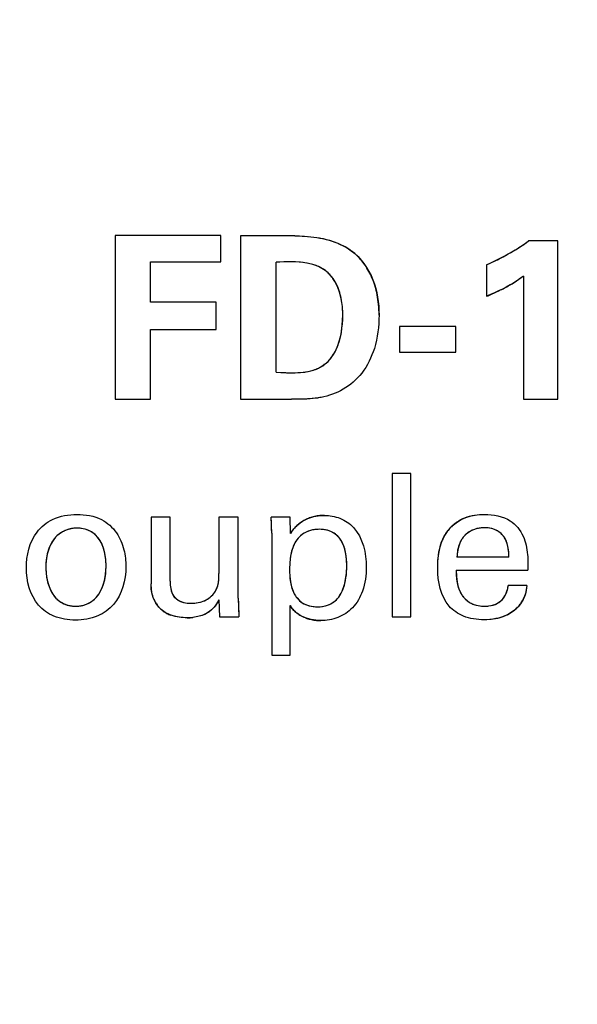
# Model space of a CAD drawing. Header units: inches. Extents: x 0 to 34, y 0 to 22.
# Tile 11 of 71: x 12.69 to 12.963, y 13.233 to 13.715. Entities that reach past the tile are written whole.
import ezdxf

# ---------------------------------------------------------------- set-up
doc = ezdxf.new("R2010")
doc.units = ezdxf.units.IN
doc.header["$LTSCALE"] = 1.87
doc.header["$MEASUREMENT"] = 0
doc.layers.get('0').update_dxf_attribs({"linetype": 'CONTINUOUS'})
doc.layers.add('DIMENSIONS', color=7, linetype='CONTINUOUS')
doc.styles.get("Standard").update_dxf_attribs({"font": 'txt', "width": 0.8})
doc.dimstyles.new('DIMSTYLE_1', dxfattribs={"dimtxt": 0.125, "dimasz": 0.18, "dimexe": 0.125, "dimexo": 0.0625, "dimgap": 0.03125, "dimtad": 0, "dimtih": 1, "dimtoh": 1, "dimdsep": 46, "dimtxsty": 'STANDARD', "dimblk": '_FILLED', "dimblk1": '_FILLED', "dimblk2": '_FILLED', "dimcen": 0.09, "dimadec": 0, "dimazin": 0, "dimtp": 0.001, "dimtm": 0.001, "dimtfac": 1, "dimtofl": 0, "dimtmove": 0, "dimatfit": 3, "dimldrblk": '_FILLED', "dimfxl": 1, "dimtolj": 1, "dimarcsym": 0})

# ---------------------------------------------------------------- blocks, each defined once
blk = doc.blocks.new('*D34')
at = {"layer": 'DIMENSIONS', "color": 2, "linetype": 'CONTINUOUS'}
blk.add_line((13.3183031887, 8.9123886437), (14.2563963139, 8.9123886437), dxfattribs=at)
at = {"layer": 'DIMENSIONS', "color": 2, "linetype": 'CONTINUOUS', "insert": (14.3188963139, 8.9748886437), "char_height": 0.125, "width": 1.725, "attachment_point": 1, "line_spacing_factor": 0.9}
blk.add_mtext('2X 158.68{\\Ftxt.shx;\\W1.000000;\\H0.125000; }[6.247]', dxfattribs=at)
blk = doc.blocks.new('_FILLED')
at = {"color": 0, "linetype": 'BYBLOCK'}
blk.add_solid([(0, 0), (-1, 0.1736111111), (-1, -0.1736111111)], dxfattribs=at)

msp = doc.modelspace()

# ---------------------------------------------------------------- linework, layer by layer
at = {"color": 7, "linetype": 'CONTINUOUS'}
for p, q in [((12.7366669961, 13.6095751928), (12.7366669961, 13.5294015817)), ((12.7884239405, 13.6095751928), (12.7366669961, 13.6095751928)), ((12.7884239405, 13.5967029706), (12.7884239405, 13.6095751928)), ((12.7980003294, 13.6094668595), (12.7980003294, 13.5294015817)), ((12.824543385, 13.6093585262), (12.7980003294, 13.6094668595)), ((12.9534225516, 13.6069168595), (12.9391003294, 13.6069168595)), ((12.9534225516, 13.5294015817), (12.9534225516, 13.6069168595)), ((12.7538781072, 13.5769279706), (12.7538781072, 13.5967029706)), ((12.7538781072, 13.5967029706), (12.7884239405, 13.5967029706)), ((12.8154419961, 13.5426126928), (12.8154419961, 13.5964724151)), ((12.9185517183, 13.5952529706), (12.9185517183, 13.5798168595)), ((12.9366586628, 13.5897043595), (12.9366586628, 13.5294015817)), ((12.7860919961, 13.5769279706), (12.7538781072, 13.5769279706)), ((12.7860919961, 13.5636085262), (12.7860919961, 13.5769279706)), ((12.7538781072, 13.5294015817), (12.7538781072, 13.5636085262)), ((12.7538781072, 13.5636085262), (12.7860919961, 13.5636085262)), ((12.875880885, 13.5650460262), (12.875880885, 13.5525001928)), ((12.9034281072, 13.5650460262), (12.875880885, 13.5650460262)), ((12.9034281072, 13.5525001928), (12.9034281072, 13.5650460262)), ((12.875880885, 13.5525001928), (12.9034281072, 13.5525001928)), ((12.8154419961, 13.5426126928), (12.8222100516, 13.5423960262)), ((12.7366669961, 13.5294015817), (12.7538781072, 13.5294015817)), ((12.7980003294, 13.5294015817), (12.8229975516, 13.5294015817)), ((12.9366586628, 13.5294015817), (12.9534225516, 13.5294015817)), ((12.8722044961, 13.4930654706), (12.8722044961, 13.4229293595)), ((12.8813600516, 13.4930654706), (12.8722044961, 13.4930654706)), ((12.8813600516, 13.4229293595), (12.8813600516, 13.4930654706)), ((12.7541906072, 13.4717585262), (12.7541906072, 13.4389751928)), ((12.7635350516, 13.4717585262), (12.7541906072, 13.4717585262)), ((12.7635350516, 13.4403446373), (12.7635350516, 13.4717585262)), ((12.7874614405, 13.4717585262), (12.7874614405, 13.4441293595)), ((12.7969017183, 13.4717585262), (12.7874614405, 13.4717585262)), ((12.7969017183, 13.4320710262), (12.7969017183, 13.4717585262)), ((12.8222517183, 13.4717585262), (12.8130142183, 13.4717585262)), ((12.8132989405, 13.4637821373), (12.8130142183, 13.4717585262)), ((12.8224544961, 13.4636876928), (12.8222517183, 13.4717585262)), ((12.8132989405, 13.4637821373), (12.8132989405, 13.4041515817)), ((12.9294017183, 13.4521182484), (12.9040253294, 13.4521182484)), ((12.903630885, 13.4456890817), (12.9387475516, 13.4456890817)), ((12.9382586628, 13.4382015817), (12.9291169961, 13.4382015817)), ((12.7874614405, 13.4312988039), (12.7876517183, 13.4229293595)), ((12.7969017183, 13.4320710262), (12.7971864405, 13.4229293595)), ((12.8223461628, 13.4041515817), (12.8223461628, 13.4283821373)), ((12.7876517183, 13.4229293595), (12.7971864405, 13.4229293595)), ((12.8722044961, 13.4229293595), (12.8813600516, 13.4229293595)), ((12.8132989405, 13.4041515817), (12.8223461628, 13.4041515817))]:
    msp.add_line(p, q, dxfattribs=at)
at = {"color": 40, "linetype": 'CONTINUOUS'}
for p, q in [((12.8310702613, 13.609111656), (12.8367562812, 13.6083644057)), ((12.8367562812, 13.6083644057), (12.841634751, 13.6072108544)), ((12.841634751, 13.6072108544), (12.8457491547, 13.6057545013)), ((12.8457491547, 13.6057545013), (12.8458166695, 13.6057260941)), ((12.8458166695, 13.6057260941), (12.8492250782, 13.6040592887)), ((12.8492250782, 13.6040592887), (12.8492952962, 13.6040195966)), ((12.9325338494, 13.6025248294), (12.9326308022, 13.6025846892)), ((12.9256413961, 13.5986159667), (12.9257365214, 13.5986654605)), ((12.8198062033, 13.596636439), (12.8154419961, 13.5964724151)), ((12.823796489, 13.5966447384), (12.8198062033, 13.596636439)), ((12.827422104, 13.5964349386), (12.823796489, 13.5966447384)), ((12.8306193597, 13.5960013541), (12.827422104, 13.5964349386)), ((12.8334281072, 13.5953613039), (12.8306193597, 13.5960013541)), ((12.8608559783, 13.5920250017), (12.8608949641, 13.5919540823)), ((12.9366586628, 13.5897043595), (12.9331463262, 13.5872875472)), ((12.8454871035, 13.5846853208), (12.8442790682, 13.5870289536)), ((12.8465298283, 13.5819011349), (12.8455167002, 13.584618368)), ((12.8639039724, 13.5847638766), (12.8639359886, 13.5846577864)), ((12.9331463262, 13.5872875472), (12.9330569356, 13.5872305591)), ((12.8465529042, 13.5818267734), (12.8465298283, 13.5819011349)), ((12.8473485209, 13.5786530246), (12.8465529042, 13.5818267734)), ((12.8473628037, 13.5785804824), (12.8473485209, 13.5786530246)), ((12.8649433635, 13.5805636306), (12.8649568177, 13.58049436)), ((12.9241623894, 13.582305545), (12.9240936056, 13.5822724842)), ((12.8480892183, 13.5706071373), (12.8478958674, 13.5748618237)), ((12.8656119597, 13.5759098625), (12.8656206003, 13.5758183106)), ((12.8478723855, 13.5656350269), (12.8480892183, 13.5706071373)), ((12.8472626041, 13.5613152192), (12.8478723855, 13.5656350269)), ((12.8463195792, 13.5575683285), (12.8472626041, 13.5613152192)), ((12.8438162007, 13.5518182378), (12.8451561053, 13.5544557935)), ((12.8408739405, 13.5479432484), (12.8423644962, 13.5496501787)), ((12.8423644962, 13.5496501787), (12.8438162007, 13.5518182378)), ((12.8154419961, 13.5426126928), (12.8177606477, 13.5425006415)), ((12.8222100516, 13.5423960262), (12.826015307, 13.5424506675)), ((12.826015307, 13.5424506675), (12.8294374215, 13.5427268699)), ((12.8294374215, 13.5427268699), (12.8324322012, 13.5433017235)), ((12.8331773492, 13.5297159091), (12.8283383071, 13.5294475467)), ((12.8374281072, 13.5302974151), (12.8331773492, 13.5297159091)), ((12.8283383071, 13.5294475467), (12.8229975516, 13.5294015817)), ((12.9083134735, 13.4715547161), (12.9109209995, 13.472329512)), ((12.9109209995, 13.472329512), (12.9139911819, 13.4728454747)), ((12.9139911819, 13.4728454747), (12.9175475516, 13.4730321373)), ((12.8131412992, 13.4689780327), (12.8130142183, 13.4717585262)), ((12.8132497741, 13.4663899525), (12.8131412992, 13.4689780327)), ((12.9042142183, 13.4694251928), (12.9060857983, 13.4705688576)), ((12.9060857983, 13.4705688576), (12.9083134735, 13.4715547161)), ((12.7218686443, 13.465811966), (12.720007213, 13.4661841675)), ((12.7235625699, 13.4652181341), (12.7218686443, 13.465811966)), ((12.8132533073, 13.4662835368), (12.8132497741, 13.4663899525)), ((12.8132989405, 13.4637821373), (12.8132533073, 13.4662835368)), ((12.8273511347, 13.4625508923), (12.826055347, 13.461170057)), ((12.8288188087, 13.4636689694), (12.8273511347, 13.4625508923)), ((12.8304763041, 13.4645378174), (12.8288188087, 13.4636689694)), ((12.8323458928, 13.4651833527), (12.8304763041, 13.4645378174)), ((12.8387290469, 13.4656094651), (12.8366419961, 13.4657363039)), ((12.8405949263, 13.4652523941), (12.8387290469, 13.4656094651)), ((12.8422572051, 13.4646840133), (12.8405949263, 13.4652523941)), ((12.843760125, 13.4638865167), (12.8422572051, 13.4646840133)), ((12.8450986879, 13.4628630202), (12.843760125, 13.4638865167)), ((12.9100370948, 13.4644685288), (12.9085958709, 13.463416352)), ((12.9193616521, 13.4663944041), (12.917343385, 13.4665085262)), ((12.921149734, 13.4660708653), (12.9193616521, 13.4663944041)), ((12.922715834, 13.4655595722), (12.921149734, 13.4660708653)), ((12.9241184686, 13.4648458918), (12.922715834, 13.4655595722)), ((12.7050755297, 13.4584919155), (12.7041335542, 13.456321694)), ((12.7061651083, 13.4603134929), (12.7050755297, 13.4584919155)), ((12.7073882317, 13.4618373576), (12.7061651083, 13.4603134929)), ((12.7289836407, 13.4605866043), (12.7278126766, 13.4621106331)), ((12.7300087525, 13.4587665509), (12.7289836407, 13.4605866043)), ((12.7308814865, 13.4565873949), (12.7300087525, 13.4587665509)), ((12.8239488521, 13.4576319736), (12.8231125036, 13.4552910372)), ((12.8249432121, 13.459570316), (12.8239488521, 13.4576319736)), ((12.826055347, 13.461170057), (12.8249432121, 13.459570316)), ((12.8482945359, 13.4583247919), (12.847375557, 13.4601122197)), ((12.8490363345, 13.4562208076), (12.8482945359, 13.4583247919)), ((12.8957321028, 13.4570917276), (12.8966014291, 13.4597812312)), ((12.9053907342, 13.4590090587), (12.9046935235, 13.4570392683)), ((12.9280564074, 13.4602334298), (12.9272838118, 13.4616722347)), ((12.928651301, 13.4586106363), (12.9280564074, 13.4602334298)), ((12.9290857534, 13.4567295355), (12.928651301, 13.4586106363)), ((12.7033683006, 13.4537258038), (12.7028521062, 13.4507102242)), ((12.7041335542, 13.456321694), (12.7033683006, 13.4537258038)), ((12.7315611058, 13.4540338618), (12.7308814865, 13.4565873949)), ((12.7319998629, 13.4510758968), (12.7315611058, 13.4540338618)), ((12.8225055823, 13.4525569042), (12.8221536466, 13.4494141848)), ((12.8231125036, 13.4552910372), (12.8225055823, 13.4525569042)), ((12.8495926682, 13.4537678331), (12.8490363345, 13.4562208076)), ((12.8499472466, 13.4509741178), (12.8495926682, 13.4537678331)), ((12.8947059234, 13.4504394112), (12.895086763, 13.4539658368)), ((12.895086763, 13.4539658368), (12.8957321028, 13.4570917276)), ((12.9042222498, 13.4547348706), (12.9040253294, 13.4521182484)), ((12.9046935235, 13.4570392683), (12.9042222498, 13.4547348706)), ((12.9293482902, 13.4545480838), (12.9290857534, 13.4567295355)), ((12.9294017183, 13.4521182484), (12.9293482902, 13.4545480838)), ((12.7321503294, 13.4477376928), (12.7319998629, 13.4510758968)), ((12.8221536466, 13.4494141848), (12.8220475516, 13.4458918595)), ((12.8499215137, 13.4442766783), (12.8500697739, 13.4478321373)), ((12.8500697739, 13.4478321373), (12.8499472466, 13.4509741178)), ((12.8945850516, 13.4464751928), (12.8947059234, 13.4504394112)), ((12.7026628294, 13.4473432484), (12.7028421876, 13.4438620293)), ((12.7314829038, 13.4410364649), (12.7319728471, 13.4441802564)), ((12.8495033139, 13.4411592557), (12.8499215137, 13.4442766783)), ((12.903630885, 13.4456890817), (12.9037158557, 13.4425917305)), ((12.7033342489, 13.4407980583), (12.7040600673, 13.4381685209)), ((12.7040600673, 13.4381685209), (12.7049705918, 13.435939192)), ((12.7298138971, 13.4360653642), (12.7307419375, 13.4383309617)), ((12.7307419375, 13.4383309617), (12.7314829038, 13.4410364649)), ((12.7543444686, 13.4362883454), (12.7541906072, 13.4389751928)), ((12.7635350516, 13.4403446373), (12.7636053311, 13.4384204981)), ((12.7636053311, 13.4384204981), (12.7638261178, 13.4367280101)), ((12.7867532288, 13.4377718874), (12.7871792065, 13.4396044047)), ((12.7871792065, 13.4396044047), (12.7874049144, 13.4417336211)), ((12.8221518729, 13.4427941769), (12.8224708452, 13.4399942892)), ((12.8224708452, 13.4399942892), (12.822989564, 13.4375648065)), ((12.8480529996, 13.4361435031), (12.8488663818, 13.4384701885)), ((12.8488663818, 13.4384701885), (12.8495033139, 13.4411592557)), ((12.9037158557, 13.4425917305), (12.9040758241, 13.4398480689)), ((12.9040758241, 13.4398480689), (12.9046573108, 13.4374915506)), ((12.9382586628, 13.4382015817), (12.9379733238, 13.4361420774)), ((12.7049705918, 13.435939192), (12.7060616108, 13.4340242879)), ((12.7274678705, 13.4325343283), (12.7287085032, 13.4341337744)), ((12.7287085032, 13.4341337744), (12.7298138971, 13.4360653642)), ((12.7547738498, 13.433928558), (12.7543444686, 13.4362883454)), ((12.7554345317, 13.4318707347), (12.7547738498, 13.433928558)), ((12.7638261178, 13.4367280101), (12.7642035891, 13.43524934)), ((12.7642035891, 13.43524934), (12.7647272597, 13.4339945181)), ((12.7647272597, 13.4339945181), (12.7654202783, 13.4329012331)), ((12.7854128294, 13.4349876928), (12.7861497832, 13.4362421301)), ((12.7861497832, 13.4362421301), (12.7867532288, 13.4377718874)), ((12.822989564, 13.4375648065), (12.8237169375, 13.4354439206)), ((12.8460822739, 13.4325599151), (12.8471103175, 13.4341708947)), ((12.8471103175, 13.4341708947), (12.8480529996, 13.4361435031)), ((12.9046573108, 13.4374915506), (12.9054314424, 13.4354529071)), ((12.9054314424, 13.4354529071), (12.9063814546, 13.4337103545)), ((12.9274746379, 13.4331242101), (12.9282125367, 13.4346308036)), ((12.9375744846, 13.434285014), (12.9370059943, 13.4325912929)), ((12.9379733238, 13.4361420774), (12.9375744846, 13.434285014)), ((12.7101062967, 13.4300162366), (12.7117011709, 13.4291847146)), ((12.7117011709, 13.4291847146), (12.7134311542, 13.4285889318)), ((12.7654202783, 13.4329012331), (12.766292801, 13.4319539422)), ((12.7686313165, 13.4304470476), (12.7701345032, 13.4299469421)), ((12.7701345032, 13.4299469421), (12.7719026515, 13.4296453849)), ((12.7719026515, 13.4296453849), (12.7739392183, 13.4295488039)), ((12.7739392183, 13.4295488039), (12.7763162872, 13.4296925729)), ((12.7763162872, 13.4296925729), (12.7783577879, 13.4300845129)), ((12.7783577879, 13.4300845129), (12.7801430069, 13.4306920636)), ((12.786267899, 13.4292548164), (12.7850387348, 13.4276030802)), ((12.7874614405, 13.4312988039), (12.786267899, 13.4292548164)), ((12.7969017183, 13.4320710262), (12.7969759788, 13.4292613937)), ((12.7969759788, 13.4292613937), (12.7971864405, 13.4229293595)), ((12.8256794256, 13.4321204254), (12.826888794, 13.4308242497)), ((12.826888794, 13.4308242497), (12.8282584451, 13.4297591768)), ((12.8282584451, 13.4297591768), (12.8298052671, 13.4289342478)), ((12.8298052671, 13.4289342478), (12.8315717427, 13.4283234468)), ((12.8395814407, 13.4282508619), (12.8411772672, 13.4287807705)), ((12.9117297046, 13.429170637), (12.9134745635, 13.4285827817)), ((12.9134745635, 13.4285827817), (12.9154540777, 13.4282118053)), ((12.9196634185, 13.428218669), (12.9214781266, 13.428588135)), ((12.9214781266, 13.428588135), (12.9230500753, 13.4291424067)), ((12.9230500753, 13.4291424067), (12.9244031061, 13.4298577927)), ((12.9244031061, 13.4298577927), (12.925577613, 13.4307480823)), ((12.925577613, 13.4307480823), (12.9265957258, 13.4318346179)), ((12.9265957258, 13.4318346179), (12.9274746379, 13.4331242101)), ((12.7586828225, 13.426935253), (12.7573972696, 13.4283832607)), ((12.7662513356, 13.423023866), (12.763956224, 13.4237007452)), ((12.779165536, 13.4235837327), (12.7770809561, 13.4229877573)), ((12.7809145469, 13.4243239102), (12.779165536, 13.4235837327)), ((12.782430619, 13.4252128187), (12.7809145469, 13.4243239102)), ((12.7837779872, 13.426283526), (12.782430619, 13.4252128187)), ((12.7850387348, 13.4276030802), (12.7837779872, 13.426283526)), ((12.8315717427, 13.4283234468), (12.8335414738, 13.4279391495)), ((12.8357739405, 13.4277988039), (12.8378120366, 13.4279190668)), ((12.8378120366, 13.4279190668), (12.8395814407, 13.4282508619)), ((12.9154540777, 13.4282118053), (12.9176419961, 13.4280835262)), ((12.9287484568, 13.4239189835), (12.9264493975, 13.4229331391)), ((12.768908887, 13.4225900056), (12.7662513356, 13.423023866)), ((12.7718906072, 13.4224418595), (12.768908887, 13.4225900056)), ((12.7770809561, 13.4229877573), (12.7746448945, 13.4225876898)), ((12.8299063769, 13.4223522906), (12.8279495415, 13.4232365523)), ((12.9207516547, 13.4216530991), (12.9172489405, 13.4214654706)), ((12.9237964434, 13.4221621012), (12.9207516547, 13.4216530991)), ((12.9264493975, 13.4229331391), (12.9237964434, 13.4221621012))]:
    msp.add_line(p, q, dxfattribs=at)
at = {"color": 7, "linetype": 'CONTINUOUS'}
msp.add_arc((12.8759231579, 13.6942854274), 0.1078175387, 293.2894802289, 305.8711052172, dxfattribs=at)
at = {"color": 40, "linetype": 'CONTINUOUS'}
for centre, radius, start, end in [((12.8765693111, 13.6933019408), 0.1066419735, 301.7152561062, 305.8994116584), ((12.8349571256, 13.5786638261), 0.0291289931, 53.7071575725, 60.5127268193), ((12.8360037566, 13.580196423), 0.0272742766, 47.2733698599, 53.5736009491), ((12.8757927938, 13.6945446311), 0.1081073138, 297.5151329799, 301.6587261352), ((12.8352014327, 13.5792961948), 0.0284799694, 47.0949780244, 47.3164611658), ((12.8342886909, 13.5783483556), 0.0297956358, 40.9443386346, 47.0501859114), ((12.833286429, 13.5774476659), 0.0311429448, 40.7902336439, 40.987619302), ((12.8322350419, 13.5765711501), 0.0325115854, 34.8301269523, 40.7492657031), ((12.8759146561, 13.6942925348), 0.1078274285, 293.2921364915, 297.4626101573), ((12.8282638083, 13.5768126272), 0.0192541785, 67.4050344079, 74.441801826), ((12.8284923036, 13.5773475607), 0.0186725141, 60.3638892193, 67.4216896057), ((12.8290489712, 13.5783199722), 0.0175520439, 53.2434375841, 60.3736781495), ((12.8294448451, 13.5788720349), 0.0168728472, 52.9325163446, 53.198630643), ((12.8296138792, 13.5790926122), 0.0165949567, 45.0974333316, 52.93915438), ((12.83116462, 13.5757987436), 0.033831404, 34.6928622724, 34.868507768), ((12.8301508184, 13.5751212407), 0.0350505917, 28.8336006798, 34.6602025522), ((12.8284371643, 13.5779142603), 0.01826024, 37.7576152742, 45.0921795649), ((12.8268901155, 13.576715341), 0.0202174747, 30.672727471, 37.7592671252), ((12.8285308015, 13.5742243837), 0.0369023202, 22.8248690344, 28.7147589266), ((12.8273537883, 13.5737259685), 0.0381805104, 16.803960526, 22.8290781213), ((12.8237874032, 13.5750528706), 0.0237415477, 23.7596704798, 23.9363316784), ((12.8231618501, 13.5724542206), 0.0425612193, 10.984018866, 16.6622690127), ((12.8851273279, 13.6635468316), 0.0901325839, 295.6634958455, 299.1083528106), ((12.8892870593, 13.6560583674), 0.0815663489, 299.1143208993, 302.4536280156), ((12.8102214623, 13.5713587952), 0.0378369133, 5.3121824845, 11.0031835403), ((12.8175899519, 13.5713863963), 0.0482345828, 5.3811376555, 10.8843034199), ((12.8803035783, 13.6736170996), 0.1012985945, 292.1837506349, 295.6127626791), ((12.8098424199, 13.5706740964), 0.056014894, 359.9315096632, 5.2692707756), ((12.8177522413, 13.5664731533), 0.0299230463, 336.3212067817, 342.6870386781), ((12.8271409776, 13.5636124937), 0.0209886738, 284.6017547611, 292.0243626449), ((12.8276715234, 13.5623184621), 0.0195901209, 292.0051584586, 299.325679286), ((12.8286145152, 13.5606461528), 0.0176702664, 299.3156442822, 306.8840739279), ((12.8297672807, 13.5591105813), 0.0157501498, 306.8826393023, 314.843930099), ((12.8233695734, 13.6750919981), 0.1327099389, 267.5776982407, 268.5521831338), ((12.8222690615, 13.6316820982), 0.0892860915, 268.5543296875, 269.962132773), ((12.8382858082, 13.4535417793), 0.0189246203, 104.2861302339, 111.8340522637), ((12.8387720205, 13.4516221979), 0.0209048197, 97.0298760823, 104.2792564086), ((12.8390596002, 13.449285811), 0.0232588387, 89.9407243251, 97.0285821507), ((12.8375099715, 13.4545498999), 0.0176218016, 134.1826703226, 141.7377838), ((12.8381589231, 13.4538894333), 0.0185477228, 126.8156310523, 134.1983199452), ((12.8383224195, 13.45368112), 0.0188124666, 119.4750506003, 126.834087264), ((12.8380385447, 13.4542102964), 0.0182121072, 111.8941683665, 119.5167210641), ((12.9159812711, 13.4521325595), 0.02090422, 131.3575063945, 138.0448411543), ((12.9170817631, 13.4508871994), 0.0225661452, 124.7651897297, 131.3655103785), ((12.7167307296, 13.4531763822), 0.0127394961, 128.5624845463, 137.1678997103), ((12.7173872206, 13.4523422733), 0.0138009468, 120.5175761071, 128.5349703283), ((12.7179207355, 13.451446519), 0.0148435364, 112.9764014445, 120.5358822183), ((12.7181238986, 13.4509816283), 0.0153508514, 105.5952055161, 112.9972071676), ((12.7180742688, 13.4511823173), 0.0151442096, 98.0692613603, 105.6184742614), ((12.717950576, 13.4521005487), 0.0142177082, 90.0625615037, 98.095149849), ((12.7179506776, 13.4504805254), 0.0158377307, 82.5390534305, 90.0565295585), ((12.7189072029, 13.4545477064), 0.0116417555, 57.8566314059, 66.4289907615), ((12.7184947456, 13.4538735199), 0.0124320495, 49.832595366, 57.9002221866), ((12.7182294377, 13.4535539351), 0.0128473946, 41.7610803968, 49.8477631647), ((12.8364860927, 13.4553550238), 0.0163192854, 141.7311923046, 149.2960252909), ((12.836455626, 13.4498275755), 0.0158962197, 97.4676127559, 104.9831670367), ((12.8366373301, 13.4485178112), 0.0172184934, 89.9844736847, 97.5006837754), ((12.8371752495, 13.4540313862), 0.0118650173, 39.6746785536, 48.1026366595), ((12.9173857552, 13.4517216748), 0.0222922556, 152.0783449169, 158.8051577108), ((12.9156877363, 13.4526218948), 0.0203703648, 145.247797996, 152.0791983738), ((12.9146745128, 13.4533060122), 0.019147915, 138.0419322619, 145.2014832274), ((12.9167185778, 13.4542016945), 0.012294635, 139.6096705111, 148.0686503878), ((12.9159686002, 13.4548397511), 0.0113099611, 130.6834420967, 139.6096470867), ((12.9168286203, 13.4534881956), 0.0129109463, 113.6599631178, 121.7375059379), ((12.9172631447, 13.4525070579), 0.0139839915, 105.8194241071, 113.6774235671), ((12.9174017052, 13.4520428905), 0.014468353, 98.1124964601, 105.8462637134), ((12.9173550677, 13.4524292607), 0.0140792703, 90.0475428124, 98.1464875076), ((12.9191347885, 13.456842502), 0.0094282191, 48.9409704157, 58.0896366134), ((12.9186072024, 13.4562316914), 0.0102353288, 40.6127110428, 48.9599193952), ((12.9182234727, 13.4558974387), 0.0107442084, 32.5122485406, 40.6337975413), ((12.8365187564, 13.4534804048), 0.0127220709, 31.4184344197, 39.6970031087), ((12.9175298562, 13.4536936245), 0.0132518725, 148.0595592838, 156.352526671), ((12.7324784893, 13.4473559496), 0.0298156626, 173.5405260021, 180.0244074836), ((12.6971615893, 13.4477001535), 0.0349887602, 354.2262318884, 0.0614723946), ((12.7310979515, 13.4468282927), 0.028411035, 185.9929060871, 192.2542246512), ((12.9157434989, 13.4396876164), 0.0134558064, 345.6298416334, 353.659425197), ((12.7184490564, 13.4422685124), 0.0148800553, 213.6449816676, 221.4213518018), ((12.7755547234, 13.4417732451), 0.0119754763, 309.4007015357, 317.6390617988), ((12.7761625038, 13.4412228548), 0.0111555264, 317.6245256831, 326.0181451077), ((12.8370516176, 13.4410317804), 0.014458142, 202.7359823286, 210.7051287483), ((12.8360439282, 13.4404314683), 0.0132851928, 210.6982024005, 218.7252791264), ((12.916599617, 13.4402915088), 0.0121541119, 212.7841420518, 221.4892522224), ((12.9159361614, 13.4396271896), 0.0132541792, 337.8540719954, 345.6761830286), ((12.7174947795, 13.4414325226), 0.013611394, 221.4401350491, 229.4173672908), ((12.7166387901, 13.4404307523), 0.0122937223, 229.4099166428, 237.9020533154), ((12.7171930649, 13.4426562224), 0.0145616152, 255.0281567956, 262.5638737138), ((12.7174362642, 13.4419189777), 0.0138304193, 277.9008683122, 285.8424062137), ((12.7176757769, 13.4410991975), 0.0129763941, 285.8131702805, 293.9520466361), ((12.7175725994, 13.4413118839), 0.0132126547, 293.9865115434, 301.9628776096), ((12.7173915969, 13.4416080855), 0.0135597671, 301.9491906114, 309.8635403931), ((12.7174670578, 13.4415286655), 0.0134504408, 309.8336512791, 318.0330336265), ((12.7695237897, 13.4374677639), 0.0151602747, 201.6657013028, 209.4461325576), ((12.7686660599, 13.436980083), 0.0141736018, 209.4339360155, 217.3395668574), ((12.771830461, 13.4380056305), 0.0082029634, 227.5396046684, 236.906359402), ((12.7719694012, 13.4382078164), 0.0084482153, 236.865627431, 246.7263505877), ((12.7753754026, 13.4419299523), 0.0122073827, 292.9887822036, 301.3312492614), ((12.7752859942, 13.4420928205), 0.0123929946, 301.2927903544, 309.4229237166), ((12.8365639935, 13.4399733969), 0.0121060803, 292.4000261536, 300.0577139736), ((12.8366553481, 13.4398251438), 0.0119320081, 300.0345998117, 307.8055175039), ((12.8370712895, 13.4392952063), 0.0112583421, 307.786225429, 315.795538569), ((12.8377428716, 13.4386439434), 0.0103228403, 315.78788367, 323.8873012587), ((12.9166398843, 13.440326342), 0.0122073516, 221.4865136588, 229.7929068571), ((12.9164405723, 13.4400846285), 0.0118940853, 229.7745011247, 238.1554321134), ((12.9161168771, 13.4395593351), 0.011277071, 238.1443554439, 247.1055481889), ((12.9227884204, 13.4383905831), 0.0153528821, 317.3517949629, 324.2509538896), ((12.9226874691, 13.4384690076), 0.0154806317, 324.2336745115, 331.0490837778), ((12.9230846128, 13.438253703), 0.0150288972, 331.0344350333, 337.8663614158), ((12.7173578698, 13.4438746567), 0.0157911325, 262.5430903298, 270.028073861), ((12.7173674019, 13.442386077), 0.014302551, 269.9928103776, 277.9168976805), ((12.7680187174, 13.4366026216), 0.0134393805, 225.9993080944, 234.3892448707), ((12.7689469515, 13.4378969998), 0.015032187, 234.3855797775, 242.2066056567), ((12.7696837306, 13.4392886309), 0.0166068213, 242.1966549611, 249.8249922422), ((12.8333532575, 13.4351576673), 0.0129253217, 211.614800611, 219.5257560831), ((12.8342997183, 13.4359372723), 0.0141515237, 219.5216592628, 227.1298648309), ((12.8350474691, 13.4367383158), 0.0152473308, 227.1184274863, 234.5167375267), ((12.8354382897, 13.4372782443), 0.015913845, 234.4993484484, 241.9280029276), ((12.835754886, 13.4453217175), 0.0175229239, 262.7432846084, 270.0623036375), ((12.9176478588, 13.4431812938), 0.0150977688, 269.977751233, 277.6719203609), ((12.9202226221, 13.4407879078), 0.0189010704, 296.8127925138, 303.9807812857), ((12.9207815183, 13.4399651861), 0.017906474, 303.96920016, 311.178268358), ((12.9216244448, 13.4390039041), 0.0166279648, 311.172999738, 318.5147229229), ((12.7719159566, 13.4480460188), 0.0256041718, 269.9432743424, 276.1183067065), ((12.8364142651, 13.4396693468), 0.0184995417, 249.4033785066, 256.5470393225), ((12.8369814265, 13.44204648), 0.0209433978, 256.5509613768, 263.3971037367), ((12.8372952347, 13.4447457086), 0.0236608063, 263.393835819, 270.0594227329)]:
    msp.add_arc(centre, radius, start, end, dxfattribs=at)
at = {"color": 7, "linetype": 'CONTINUOUS'}
for points, knots in [([(12.824543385, 13.6093585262), (12.8261572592, 13.6093585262), (12.8356810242, 13.6091546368), (12.8457853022, 13.6068628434), (12.8521989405, 13.6021418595)], [0, 0, 0, 0, 0.1685034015, 1, 1, 1, 1]), ([(12.8521989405, 13.6021418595), (12.8569726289, 13.5986245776), (12.8641552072, 13.5883665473), (12.8658572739, 13.5764500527), (12.8658572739, 13.5706071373)], [0, 0, 0, 0, 0.5036788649, 1, 1, 1, 1]), ([(12.8334281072, 13.5953613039), (12.8324679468, 13.595632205), (12.8265727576, 13.5969328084), (12.8204613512, 13.5967001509), (12.8154419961, 13.5964724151)], [0, 0, 0, 0, 0.1656621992, 1, 1, 1, 1]), ([(12.8480892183, 13.5706071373), (12.8480892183, 13.5733608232), (12.8476529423, 13.5786997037), (12.8452505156, 13.5861725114), (12.8405405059, 13.5923445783), (12.8358994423, 13.5946731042), (12.8334281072, 13.5953613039)], [0, 0, 0, 0, 0.2669126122, 0.5156418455, 0.7513408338, 1, 1, 1, 1]), ([(12.9366586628, 13.5897043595), (12.9356855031, 13.5889686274), (12.9299984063, 13.585079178), (12.9237965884, 13.5819591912), (12.9185517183, 13.5798168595)], [0, 0, 0, 0, 0.1771802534, 1, 1, 1, 1]), ([(12.8658572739, 13.5706071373), (12.8658572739, 13.565115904), (12.8646779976, 13.5549952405), (12.8583309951, 13.542131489), (12.8488134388, 13.5337260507), (12.8412240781, 13.5309875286), (12.8374281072, 13.5302974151)], [0, 0, 0, 0, 0.3070270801, 0.5596768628, 0.7842798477, 1, 1, 1, 1]), ([(12.8408739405, 13.5479432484), (12.8425412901, 13.5496140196), (12.84698623, 13.5565588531), (12.8480892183, 13.5649015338), (12.8480892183, 13.5706071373)], [0, 0, 0, 0, 0.2926364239, 1, 1, 1, 1]), ([(12.8222100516, 13.5423960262), (12.825625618, 13.5423960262), (12.8323333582, 13.5424615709), (12.8385965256, 13.5456721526), (12.8408739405, 13.5479432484)], [0, 0, 0, 0, 0.5150245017, 1, 1, 1, 1]), ([(12.8374281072, 13.5302974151), (12.8366382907, 13.5301510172), (12.8318688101, 13.5294047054), (12.8270179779, 13.5294015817), (12.8229975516, 13.5294015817)], [0, 0, 0, 0, 0.1665257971, 1, 1, 1, 1]), ([(12.6931419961, 13.4467599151), (12.6931419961, 13.452897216), (12.6953958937, 13.4630157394), (12.7062904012, 13.4718692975), (12.7138704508, 13.4730321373), (12.7179350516, 13.4730321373)], [0, 0, 0, 0, 0.4553314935, 0.6984438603, 1, 1, 1, 1]), ([(12.7179350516, 13.4730321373), (12.7220225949, 13.4730321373), (12.7296267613, 13.4718086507), (12.7377420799, 13.4646397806), (12.7412216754, 13.456059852), (12.7418753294, 13.4502277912), (12.7418753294, 13.4474390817)], [0, 0, 0, 0, 0.3109831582, 0.5574960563, 0.7878330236, 1, 1, 1, 1]), ([(12.8224544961, 13.4636876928), (12.8243634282, 13.4669091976), (12.8297670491, 13.4714495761), (12.8363346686, 13.4725446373), (12.8390836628, 13.4725446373)], [0, 0, 0, 0, 0.5766613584, 1, 1, 1, 1]), ([(12.8390836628, 13.4725446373), (12.8416715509, 13.4725446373), (12.8469730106, 13.4716510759), (12.8573161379, 13.4646630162), (12.8596044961, 13.4540607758), (12.8596044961, 13.4472488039)], [0, 0, 0, 0, 0.2148761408, 0.4343920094, 1, 1, 1, 1]), ([(12.9042142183, 13.4694251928), (12.9053419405, 13.470225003), (12.9095078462, 13.4724100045), (12.9142751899, 13.4730321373), (12.9175475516, 13.4730321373)], [0, 0, 0, 0, 0.2970093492, 1, 1, 1, 1]), ([(12.9175475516, 13.4730321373), (12.921866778, 13.4730321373), (12.9299943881, 13.4716718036), (12.9370974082, 13.4627830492), (12.9388148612, 13.4538745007), (12.9388078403, 13.4482345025), (12.9387475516, 13.4456890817)], [0, 0, 0, 0, 0.3263876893, 0.5737896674, 0.807598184, 1, 1, 1, 1]), ([(12.8945850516, 13.4464751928), (12.8945850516, 13.4508831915), (12.895129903, 13.4575288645), (12.8992597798, 13.4652584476), (12.9024260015, 13.4681824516), (12.9042142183, 13.4694251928)], [0, 0, 0, 0, 0.5107047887, 0.7477013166, 1, 1, 1, 1]), ([(12.7179350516, 13.4663182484), (12.7144289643, 13.4663182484), (12.7050322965, 13.4628670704), (12.7026628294, 13.4527302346), (12.7026628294, 13.4473432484)], [0, 0, 0, 0, 0.394249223, 1, 1, 1, 1]), ([(12.7321503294, 13.4477376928), (12.7321503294, 13.4504357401), (12.7316730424, 13.4553370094), (12.72881342, 13.4616691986), (12.7239048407, 13.4656174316), (12.7199212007, 13.4663182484), (12.7179350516, 13.4663182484)], [0, 0, 0, 0, 0.3082846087, 0.5554759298, 0.7730583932, 1, 1, 1, 1]), ([(12.8366419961, 13.4657363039), (12.8337099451, 13.4657363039), (12.8279955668, 13.4643818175), (12.8234734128, 13.4577175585), (12.8221766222, 13.4514649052), (12.8220475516, 13.4475414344), (12.8220475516, 13.4458918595)], [0, 0, 0, 0, 0.3165298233, 0.576984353, 0.821919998, 1, 1, 1, 1]), ([(12.8500697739, 13.4478321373), (12.8500697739, 13.4500035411), (12.8497621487, 13.4542204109), (12.8478734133, 13.4601879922), (12.8433302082, 13.4649352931), (12.8389202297, 13.4657363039), (12.8366419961, 13.4657363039)], [0, 0, 0, 0, 0.2578016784, 0.4996590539, 0.7295148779, 1, 1, 1, 1]), ([(12.917343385, 13.4665085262), (12.9142248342, 13.4665085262), (12.9089742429, 13.464804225), (12.9047221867, 13.4586409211), (12.9040657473, 13.454428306), (12.9040253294, 13.4521182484)], [0, 0, 0, 0, 0.4301681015, 0.6813054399, 1, 1, 1, 1]), ([(12.9294017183, 13.4521182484), (12.929434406, 13.4535259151), (12.9292823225, 13.4565943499), (12.9279661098, 13.4613364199), (12.9239002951, 13.4657794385), (12.9196259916, 13.4665085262), (12.917343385, 13.4665085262)], [0, 0, 0, 0, 0.1979869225, 0.4305488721, 0.6790401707, 1, 1, 1, 1]), ([(12.7173656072, 13.4280835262), (12.7191384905, 13.4280835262), (12.7228896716, 13.4287699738), (12.7305741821, 13.4341703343), (12.7321503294, 13.442380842), (12.7321503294, 13.4477376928)], [0, 0, 0, 0, 0.1956280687, 0.408900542, 1, 1, 1, 1]), ([(12.8460822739, 13.4325599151), (12.8469569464, 13.4337502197), (12.8494104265, 13.4385426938), (12.8500697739, 13.44399037), (12.8500697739, 13.4478321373)], [0, 0, 0, 0, 0.2777119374, 1, 1, 1, 1]), ([(12.7171628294, 13.4212751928), (12.7135792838, 13.4212751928), (12.7067674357, 13.422312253), (12.6957560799, 13.430126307), (12.6931419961, 13.4404076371), (12.6931419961, 13.4467599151)], [0, 0, 0, 0, 0.2752699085, 0.5120500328, 1, 1, 1, 1]), ([(12.7026628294, 13.4473432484), (12.7026628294, 13.4449148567), (12.7031366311, 13.4402378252), (12.7056223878, 13.4338382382), (12.7105418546, 13.4290187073), (12.715072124, 13.4280835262), (12.7173656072, 13.4280835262)], [0, 0, 0, 0, 0.2688188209, 0.515404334, 0.7461153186, 1, 1, 1, 1]), ([(12.7418753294, 13.4474390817), (12.7418753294, 13.440962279), (12.7391034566, 13.4304911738), (12.7278891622, 13.4223894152), (12.7208557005, 13.4212751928), (12.7171628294, 13.4212751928)], [0, 0, 0, 0, 0.4849414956, 0.7235014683, 1, 1, 1, 1]), ([(12.7854128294, 13.4349876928), (12.785911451, 13.4356975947), (12.7873399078, 13.4385723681), (12.7874614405, 13.4418364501), (12.7874614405, 13.4441293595)], [0, 0, 0, 0, 0.2744934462, 1, 1, 1, 1]), ([(12.8220475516, 13.4458918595), (12.8220475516, 13.4441105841), (12.8222424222, 13.4402654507), (12.823682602, 13.4344032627), (12.8281540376, 13.428803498), (12.8331668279, 13.4277988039), (12.8357739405, 13.4277988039)], [0, 0, 0, 0, 0.2080048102, 0.448622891, 0.6955597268, 1, 1, 1, 1]), ([(12.8596044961, 13.4472488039), (12.8596044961, 13.4432806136), (12.8587254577, 13.4360310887), (12.8535895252, 13.4270912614), (12.845942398, 13.4220438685), (12.840168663, 13.4210849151), (12.8373197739, 13.4210849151)], [0, 0, 0, 0, 0.3091457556, 0.5562160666, 0.7780545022, 1, 1, 1, 1]), ([(12.9172489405, 13.4214654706), (12.9138581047, 13.4214654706), (12.9074504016, 13.4222865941), (12.8965650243, 13.4297647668), (12.8945850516, 13.4400963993), (12.8945850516, 13.4464751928)], [0, 0, 0, 0, 0.2680404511, 0.4957660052, 1, 1, 1, 1]), ([(12.903630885, 13.4456890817), (12.9035869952, 13.4433380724), (12.9039221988, 13.4389208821), (12.9063238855, 13.4329211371), (12.9112150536, 13.4287655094), (12.9154488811, 13.4280835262), (12.9176419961, 13.4280835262)], [0, 0, 0, 0, 0.2770122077, 0.5166534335, 0.7416370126, 1, 1, 1, 1]), ([(12.7718906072, 13.4224418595), (12.7692411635, 13.4224418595), (12.7643493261, 13.4230198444), (12.7582199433, 13.4266382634), (12.7547660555, 13.4323723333), (12.7541906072, 13.4367312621), (12.7541906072, 13.4389751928)], [0, 0, 0, 0, 0.2907244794, 0.528331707, 0.7537726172, 1, 1, 1, 1]), ([(12.7635350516, 13.4403446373), (12.7635350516, 13.437882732), (12.7639781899, 13.4336763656), (12.7686880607, 13.429899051), (12.77205246, 13.4295488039), (12.7739392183, 13.4295488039)], [0, 0, 0, 0, 0.4314970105, 0.6693087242, 1, 1, 1, 1]), ([(12.9176419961, 13.4280835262), (12.9203244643, 13.4280835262), (12.9263312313, 13.4295422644), (12.9288029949, 13.4353609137), (12.9291169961, 13.4382015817)], [0, 0, 0, 0, 0.4841617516, 1, 1, 1, 1]), ([(12.9382586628, 13.4382015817), (12.9380770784, 13.4366532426), (12.9375412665, 13.4329328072), (12.9355525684, 13.4295857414), (12.934080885, 13.4279890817)], [0, 0, 0, 0, 0.4179048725, 1, 1, 1, 1]), ([(12.7739392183, 13.4295488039), (12.7761360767, 13.4295488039), (12.7806052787, 13.4302306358), (12.7841999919, 13.4331842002), (12.7854128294, 13.4349876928)], [0, 0, 0, 0, 0.5026867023, 1, 1, 1, 1]), ([(12.7874614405, 13.4312988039), (12.7863469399, 13.4291470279), (12.7825573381, 13.4237766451), (12.7757258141, 13.4224418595), (12.7718906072, 13.4224418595)], [0, 0, 0, 0, 0.3871983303, 1, 1, 1, 1]), ([(12.8357739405, 13.4277988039), (12.837414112, 13.4277988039), (12.8413393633, 13.4283127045), (12.844757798, 13.4307400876), (12.8460822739, 13.4325599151)], [0, 0, 0, 0, 0.4215348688, 1, 1, 1, 1]), ([(12.8373197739, 13.4210849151), (12.8341916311, 13.4210849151), (12.8283036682, 13.4221648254), (12.8237132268, 13.4261558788), (12.8223461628, 13.4283821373)], [0, 0, 0, 0, 0.5449127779, 1, 1, 1, 1]), ([(12.934080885, 13.4279890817), (12.9325514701, 13.4262564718), (12.927447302, 13.4224936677), (12.9210945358, 13.4214654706), (12.9172489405, 13.4214654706)], [0, 0, 0, 0, 0.3753769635, 1, 1, 1, 1])]:
    msp.add_open_spline(points, degree=3, knots=knots, dxfattribs=at)

# ---------------------------------------------------------------- dimensions: what is measured, and where the dimension line sits
at = {"layer": 'DIMENSIONS', "color": 2, "linetype": 'CONTINUOUS'}
dim = msp.add_ordinate_dim(feature_location=(13.3183031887, 8.9123886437), offset=(0.9380931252, 0), dtype=0, origin=(10.802515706, 15.1597308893), text='2X <>', dimstyle='DIMSTYLE_1', dxfattribs=at)
dim.commit()
dim.dimension.update_dxf_attribs({"geometry": '*D34', "text_midpoint": (15.1813963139, 8.9123886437)})

doc.saveas('drawing.dxf')
